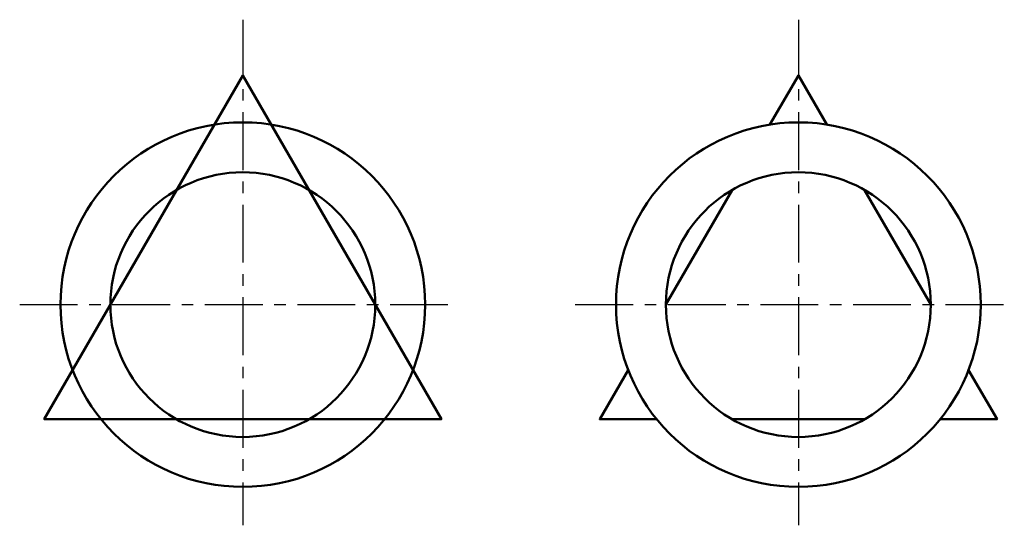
# Model space of a CAD drawing. Header units: millimetres. Extents: x -109 to 269, y 163 to 358.
import ezdxf

# ---------------------------------------------------------------- set-up
doc = ezdxf.new("R2010")
doc.units = ezdxf.units.MM
doc.header["$LTSCALE"] = 0.5
doc.linetypes.add('CENTER', pattern=[50.8, 31.75, -6.35, 6.35, -6.35])
doc.layers.add('点划线', color=1, linetype='CENTER')
doc.layers.add('粗实线', color=7, linetype='Continuous', lineweight=50)

msp = doc.modelspace()

# ---------------------------------------------------------------- linework, layer by layer
at = {"layer": '点划线', "color": 7, "ltscale": 1.4}
for p, q in [((-23.28, 357.58), (-23.28, 163.3)), ((190.1, 357.58), (190.1, 163.3)), ((-108.96, 248.09), (55.81, 248.09)), ((104.42, 248.09), (269.19, 248.09))]:
    msp.add_line(p, q, dxfattribs=at)
at = {"layer": '粗实线', "ltscale": 1.4}
msp.add_lwpolyline([(-23.28, 336.18), (-99.56, 204.05), (53.01, 204.05)], close=True, dxfattribs=at)
for points in [[(201.02, 317.26), (190.1, 336.18), (179.18, 317.26)], [(164.67, 292.13), (139.24, 248.09)], [(240.96, 248.09), (215.53, 292.13)], [(124.74, 222.96), (113.82, 204.05), (135.66, 204.05)], [(244.55, 204.05), (266.39, 204.05), (255.47, 222.96)], [(164.67, 204.05), (215.53, 204.05)]]:
    msp.add_lwpolyline(points, dxfattribs=at)
for centre, radius in [((-23.28, 248.09), 70.03), ((190.1, 248.09), 70.03), ((-23.28, 248.09), 50.86), ((190.1, 248.09), 50.86)]:
    msp.add_circle(centre, radius, dxfattribs=at)

doc.saveas('drawing.dxf')
